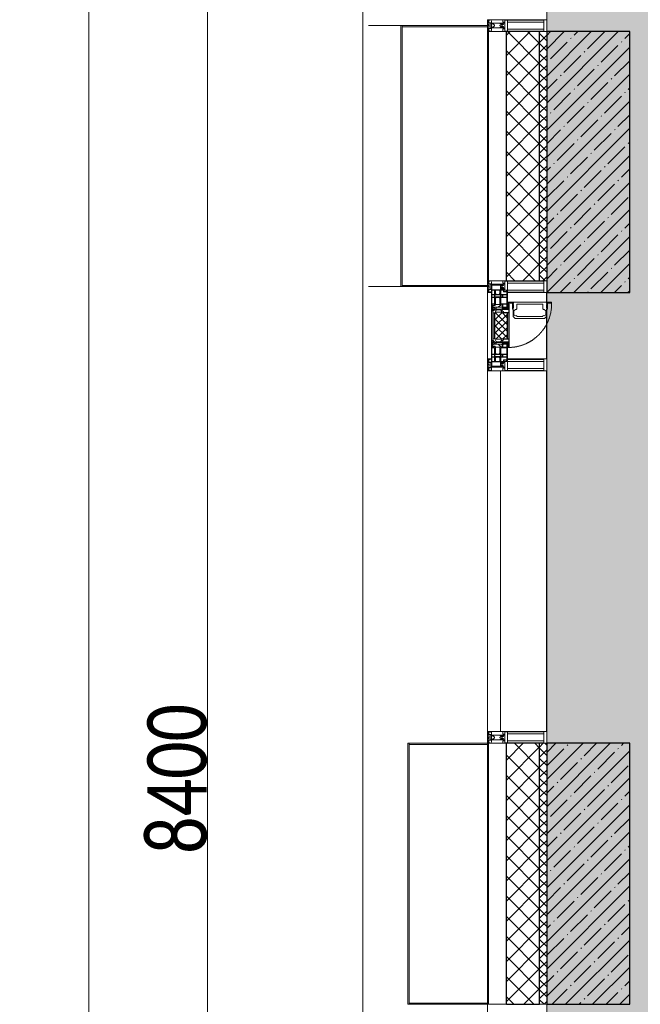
# Model space of a CAD drawing. Header units: millimetres. Extents: x -547442 to 178656, y -69521 to 11064.
# Tile 146 of 256: x -194974 to -192358, y -15677 to -11527. Entities that reach past the tile are written whole.
import ezdxf

# ---------------------------------------------------------------- set-up
doc = ezdxf.new("R2010")
doc.units = ezdxf.units.MM
doc.linetypes.add('-D1-02х01', pattern=[3, 2, -1])
doc.layers.get('Defpoints').update_dxf_attribs({"color": 31})
for name, color, linetype, lineweight in [('_0', 7, 'Continuous', 13), ('A-ANNO-DIMS', 8, 'Continuous', 5), ('A-COLS', 7, 'Continuous', 5), ('A-DETL-GENF', 7, 'Continuous', 5), ('A-GLAZ', 7, 'Continuous', 5), ('A-GLAZ-CURT', 8, 'Continuous', 5), ('A-GLAZ-CWMG', 8, 'Continuous', 5), ('A-WALL', 7, 'Continuous', 5), ('A-WALL-FNSH', 8, 'Continuous', 5), ('I-WALL', 7, 'Continuous', 5), ('S-COLS', 7, 'Continuous', 5), ('Ограждение', 7, 'Continuous', 5), ('Поручни', 7, 'Continuous', 5)]:
    doc.layers.add(name, color=color, linetype=linetype, lineweight=lineweight)
doc.styles.add('Calibri Light', font='calibril.ttf', dxfattribs={"width": 0.8, "height": 250})
doc.dimstyles.new('2_5', dxfattribs={"dimscale": 304.8, "dimtxt": 294.337106, "dimasz": 0.492126, "dimexe": 0.492126, "dimexo": 0.492126, "dimgap": 0, "dimtad": 1, "dimdec": 0, "dimrnd": 5, "dimdsep": 46, "dimtxsty": 'Calibri Light', "dimblk1": 'OBLIQUE', "dimblk2": 'OBLIQUE', "dimsah": 1, "dimcen": 0.09, "dimdle": 0.492126, "dimazin": 0, "dimtfac": 1, "dimtdec": 4, "dimtix": 1, "dimtmove": 0, "dimatfit": 3, "dimfxl": 1, "dimtvp": 1, "dimtolj": 1, "dimtzin": 0, "dimlwd": 5, "dimlwe": 5, "dimarcsym": 2})
pattern_1 = [(45, (0, 0), (-21.213203, 21.213203), []), (135, (0, 0), (-21.213203, -21.213203), [])]
pattern_2 = [(45, (0, 0), (-42.42641, 42.42641), []), (135, (0, 0), (-42.42641, -42.42641), [])]
pattern_3 = [(45, (-192252.935, -39776.5), (-57.02463, 57.02463), []), (45, (-192195.91, -39776.5), (-57.02463, 57.02463), [100.806, -20.161, 3.353, -16.808])]

# ---------------------------------------------------------------- blocks, each defined once
blk = doc.blocks.new('System Panel - A_PAN_Glass-5027492-50_AS_M_L04')
at = {"layer": 'A-GLAZ-CURT'}
for p, q in [((760, 0), (-760, 0)), ((-760, 0), (-760, -55)), ((760, -55), (760, 0)), ((-760, -55), (760, -55))]:
    blk.add_line(p, q, dxfattribs=at)
blk = doc.blocks.new('Rectangular Mullion - R_StandardFrame_50Wx250H-3403389-50_AS_M_L04')
at = {"layer": 'A-GLAZ-CWMG'}
blk.add_line((-500, 26770), (-500, 25250), dxfattribs=at)
blk = doc.blocks.new('Rectangular Mullion - 50Wx250H-V3-50_AS_M_L04')
at = {"layer": 'A-DETL-GENF'}
for p, q in [((-25, 84), (-25, 250)), ((-25, 250), (0, 250)), ((25, 250), (0, 250)), ((25, 65.2), (25, 250)), ((-23, 237.3), (0, 237.3)), ((-23, 237.3), (-23, 84)), ((-14.9, 84), (-14.9, 237.3)), ((23, 237.3), (0, 237.3)), ((14.9, 84), (14.9, 237.3)), ((23, 237.3), (23, 73.6)), ((0, 84), (-15, 84)), ((0, 84), (23, 84)), ((-0.5, 73.6), (-15, 73.6)), ((-10, 71.3), (-12, 71.3)), ((-10, 57.4), (-10, 71.3)), ((-7, 65.2), (-5.9, 67.3)), ((-7, 65.2), (-7, 57)), ((-4.1, 67.3), (-5.9, 67.3)), ((-4.1, 67.3), (-2.9, 65.1)), ((-2.9, 65.1), (-2.9, 57)), ((0.5, 73.6), (23, 73.6)), ((4.1, 67.3), (2.9, 65.1)), ((2.9, 65.1), (2.9, 57)), ((4.1, 67.3), (5.9, 67.3)), ((7, 65.2), (5.9, 67.3)), ((7, 65.2), (7, 54.7)), ((8.7, 53), (7, 54.7)), ((8.7, 53), (10, 53)), ((10, 71.3), (14, 71.3)), ((10, 53), (10, 71.3)), ((10, 53), (10, 17)), ((14, 71.3), (14, 65.2)), ((14, 65.2), (25, 65.2)), ((-23.8, 14.6), (-25, 14.2)), ((-25, 0), (-25, 14.2)), ((-23.8, 17), (-23.8, 14.6)), ((-22.5, 10.6), (-23.8, 14.6)), ((-22.5, 10.6), (-23.7, 9.9)), ((-23.7, 1.3), (-23.7, 9.9)), ((-23.7, 1.3), (-11.8, 1.3)), ((-23.2, 10.2), (-22.5, 8)), ((-22.5, 8), (-22.5, 4.5)), ((-21.3, 4.5), (-22.5, 4.5)), ((-22.3, 17), (-22.3, 16)), ((-22.3, 16), (-21.3, 16)), ((-19.9, 17), (-21.3, 16)), ((-21.3, 4.5), (-21.3, 6.5)), ((-21.3, 6.5), (-14.2, 6.5)), ((-7.4, 16.6), (-18.4, 16.6)), ((-14.2, 6.5), (-14.2, 4.5)), ((-13.2, 4.5), (-14.2, 4.5)), ((-13.2, 4.5), (-12.2, 7.2)), ((-12.7, 7.6), (-11.3, 11.4)), ((-12.7, 7.6), (-11.8, 6.9)), ((-12.2, 9), (-12.2, 14.8)), ((-12.2, 14.8), (0, 14.8)), ((-11.8, 1.3), (-11.8, 6.9)), ((-10.5, 11.2), (-11.3, 11.4)), ((-10.5, 1.5), (-10.5, 11.2)), ((-4.8, 1.5), (-10.5, 1.5)), ((0, 8), (-4.8, 8)), ((-4.8, 1.5), (-4.8, 8)), ((-2.6, 16.8), (0, 16.8)), ((2.6, 16.8), (0, 16.8)), ((0, 14.8), (0, 16.8)), ((0, 14.8), (0, 16.8)), ((12.2, 14.8), (0, 14.8)), ((0, 0), (0, 8)), ((0, 8), (4.8, 8)), ((0, 0), (0, 8)), ((4.8, 1.5), (4.8, 8)), ((4.8, 1.5), (10.5, 1.5)), ((8.5, 23), (6, 25.5)), ((6, 18), (7.4, 18)), ((7.4, 18), (7.4, 16.6)), ((7.4, 16.6), (18.4, 16.6)), ((7.5, 18.5), (8.5, 18.5)), ((7.5, 17), (7.5, 18.5)), ((10, 17), (7.5, 17)), ((8.5, 18.5), (8.5, 23)), ((10.5, 11.2), (11.3, 11.4)), ((10.5, 1.5), (10.5, 11.2)), ((12.7, 7.6), (11.3, 11.4)), ((12.7, 7.6), (11.8, 6.9)), ((11.8, 1.3), (11.8, 6.9)), ((23.7, 1.3), (11.8, 1.3)), ((12.2, 9), (12.2, 14.8)), ((13.2, 4.5), (12.2, 7.2)), ((13.2, 4.5), (14.2, 4.5)), ((21.3, 6.5), (14.2, 6.5)), ((14.2, 6.5), (14.2, 4.5)), ((18.4, 16.6), (19, 17.6)), ((19, 17.6), (21.3, 16)), ((22.3, 16), (21.3, 16)), ((21.3, 4.5), (21.3, 6.5)), ((21.3, 4.5), (22.5, 4.5)), ((22.3, 17), (22.3, 16)), ((22.3, 17), (23.8, 17)), ((22.5, 10.6), (23.8, 14.6)), ((22.5, 10.6), (23.7, 9.9)), ((23.2, 10.2), (22.5, 8)), ((22.5, 8), (22.5, 4.5)), ((23.7, 1.3), (23.7, 9.9)), ((23.8, 17), (23.8, 14.6)), ((23.8, 14.6), (25, 14.2)), ((25, 0), (25, 14.2)), ((-25, 0), (0, 0)), ((25, 0), (0, 0))]:
    blk.add_line(p, q, dxfattribs=at)
for centre, start, end in [((-0.5, 73.1), 360, 90), ((0.5, 73.1), 90, 180)]:
    blk.add_arc(centre, 0.5, start, end, dxfattribs=at)
blk = doc.blocks.new('Rectangular Mullion - R_StandardFrame_50Wx250H-3540113-50_AS_M_L04')
at = {"layer": 'A-GLAZ-CWMG', "lineweight": 9}
for p, q in [((-50, 84), (-50, 250)), ((-50, 250), (0, 250)), ((0, 250), (0, 0)), ((-50, 0), (-50, 17)), ((0, 0), (-50, 0))]:
    blk.add_line(p, q, dxfattribs=at)
blk = doc.blocks.new('Rectangular Mullion - R_StandardFrame_50Wx250H-3574686-50_AS_M_L04')
at = {"layer": 'A-GLAZ-CWMG'}
blk.add_line((-500, 28250), (-500, 29645), dxfattribs=at)
blk = doc.blocks.new('Rectangular Mullion - 50Wx250H-2623690-50_AS_M_L04')
at = {"layer": 'A-DETL-GENF'}
for p, q in [((-25, 65.2), (-25, 250)), ((-25, 250), (0, 250)), ((25, 250), (0, 250)), ((25, 65.2), (25, 250)), ((-23, 237.3), (0, 237.3)), ((-23, 237.3), (-23, 73.6)), ((-14.9, 84), (-14.9, 237.3)), ((23, 237.3), (0, 237.3)), ((14.9, 84), (14.9, 237.3)), ((23, 237.3), (23, 73.6)), ((0, 84), (-23, 84)), ((0, 84), (23, 84)), ((-14, 65.2), (-25, 65.2)), ((-0.5, 73.6), (-23, 73.6)), ((-14, 71.3), (-14, 65.2)), ((-10, 71.3), (-14, 71.3)), ((-10, 53), (-10, 71.3)), ((-8.7, 53), (-10, 53)), ((-10, 53), (-10, 17)), ((-8.7, 53), (-7, 54.7)), ((-7, 65.2), (-5.9, 67.3)), ((-7, 65.2), (-7, 54.7)), ((-4.1, 67.3), (-5.9, 67.3)), ((-4.1, 67.3), (-2.9, 65.1)), ((-2.9, 65.1), (-2.9, 54.6)), ((-1.3, 53), (-2.9, 54.6)), ((0, 53), (-1.3, 53)), ((0, 53), (1.3, 53)), ((0.5, 73.6), (23, 73.6)), ((1.3, 53), (2.9, 54.6)), ((4.1, 67.3), (2.9, 65.1)), ((2.9, 65.1), (2.9, 54.6)), ((4.1, 67.3), (5.9, 67.3)), ((7, 65.2), (5.9, 67.3)), ((7, 65.2), (7, 54.7)), ((8.7, 53), (7, 54.7)), ((8.7, 53), (10, 53)), ((10, 71.3), (14, 71.3)), ((10, 53), (10, 71.3)), ((10, 53), (10, 17)), ((14, 71.3), (14, 65.2)), ((14, 65.2), (25, 65.2)), ((-23.8, 14.6), (-25, 14.2)), ((-25, 0), (-25, 14.2)), ((-22.3, 17), (-23.8, 17)), ((-23.8, 17), (-23.8, 14.6)), ((-22.5, 10.6), (-23.8, 14.6)), ((-22.5, 10.6), (-23.7, 9.9)), ((-23.7, 1.3), (-23.7, 9.9)), ((-23.7, 1.3), (-11.8, 1.3)), ((-23.2, 10.2), (-22.5, 8)), ((-22.5, 8), (-22.5, 4.5)), ((-21.3, 4.5), (-22.5, 4.5)), ((-22.3, 17), (-22.3, 16)), ((-22.3, 16), (-21.3, 16)), ((-19, 17.6), (-21.3, 16)), ((-21.3, 4.5), (-21.3, 6.5)), ((-21.3, 6.5), (-14.2, 6.5)), ((-18.4, 16.6), (-19, 17.6)), ((-7.4, 16.6), (-18.4, 16.6)), ((-14.2, 6.5), (-14.2, 4.5)), ((-13.2, 4.5), (-14.2, 4.5)), ((-13.2, 4.5), (-12.2, 7.2)), ((-12.7, 7.6), (-11.3, 11.4)), ((-12.7, 7.6), (-11.8, 6.9)), ((-12.2, 9), (-12.2, 14.8)), ((-12.2, 14.8), (0, 14.8)), ((-11.8, 1.3), (-11.8, 6.9)), ((-10.5, 11.2), (-11.3, 11.4)), ((-10.5, 1.5), (-10.5, 11.2)), ((-4.8, 1.5), (-10.5, 1.5)), ((-10, 17), (-7.5, 17)), ((-8.5, 23), (-1.5, 30)), ((-8.5, 18.5), (-8.5, 23)), ((-7.5, 18.5), (-8.5, 18.5)), ((-7.5, 17), (-7.5, 18.5)), ((-7.4, 18), (-7.4, 16.6)), ((-2.6, 18), (-7.4, 18)), ((0, 8), (-4.8, 8)), ((-4.8, 1.5), (-4.8, 8)), ((-2.6, 18), (-2.6, 16.8)), ((-2.6, 16.8), (0, 16.8)), ((-1.5, 30), (0, 30)), ((1.5, 30), (0, 30)), ((2.6, 16.8), (0, 16.8)), ((0, 14.8), (0, 16.8)), ((0, 14.8), (0, 16.8)), ((12.2, 14.8), (0, 14.8)), ((0, 0), (0, 8)), ((0, 8), (4.8, 8)), ((0, 0), (0, 8)), ((8.5, 23), (1.5, 30)), ((2.6, 18), (2.6, 16.8)), ((2.6, 18), (7.4, 18)), ((4.8, 1.5), (4.8, 8)), ((4.8, 1.5), (10.5, 1.5)), ((7.4, 18), (7.4, 16.6)), ((7.4, 16.6), (18.4, 16.6)), ((7.5, 18.5), (8.5, 18.5)), ((7.5, 17), (7.5, 18.5)), ((10, 17), (7.5, 17)), ((8.5, 18.5), (8.5, 23)), ((10.5, 11.2), (11.3, 11.4)), ((10.5, 1.5), (10.5, 11.2)), ((12.7, 7.6), (11.3, 11.4)), ((12.7, 7.6), (11.8, 6.9)), ((11.8, 1.3), (11.8, 6.9)), ((23.7, 1.3), (11.8, 1.3)), ((12.2, 9), (12.2, 14.8)), ((13.2, 4.5), (12.2, 7.2)), ((13.2, 4.5), (14.2, 4.5)), ((21.3, 6.5), (14.2, 6.5)), ((14.2, 6.5), (14.2, 4.5)), ((18.4, 16.6), (19, 17.6)), ((19, 17.6), (21.3, 16)), ((22.3, 16), (21.3, 16)), ((21.3, 4.5), (21.3, 6.5)), ((21.3, 4.5), (22.5, 4.5)), ((22.3, 17), (22.3, 16)), ((22.3, 17), (23.8, 17)), ((22.5, 10.6), (23.8, 14.6)), ((22.5, 10.6), (23.7, 9.9)), ((23.2, 10.2), (22.5, 8)), ((22.5, 8), (22.5, 4.5)), ((23.7, 1.3), (23.7, 9.9)), ((23.8, 17), (23.8, 14.6)), ((23.8, 14.6), (25, 14.2)), ((25, 0), (25, 14.2)), ((-25, 0), (0, 0)), ((25, 0), (0, 0))]:
    blk.add_line(p, q, dxfattribs=at)
for centre, start, end in [((-0.5, 73.1), 360, 90), ((0.5, 73.1), 90, 180)]:
    blk.add_arc(centre, 0.5, start, end, dxfattribs=at)
blk = doc.blocks.new('Rectangular Mullion - R_StandardFrame_50Wx250H-3004897-50_AS_M_L04')
at = {"layer": 'A-GLAZ-CWMG', "lineweight": 9}
for p, q in [((-50, -250), (-50, 0)), ((-50, 0), (0, 0)), ((0, 0), (0, -250)), ((0, -250), (-50, -250))]:
    blk.add_line(p, q, dxfattribs=at)
blk = doc.blocks.new('A_PAN_Створка - 383мм-V56-50_AS_M_L04')
at = {"layer": 'A-GLAZ-CURT'}
h = blk.add_hatch(dxfattribs=at)
h.set_pattern_fill('FP_39', color=256, style=0, pattern_type=2)
h.set_pattern_definition([(315, (-26960, -750), (14.142136, 14.142136), []), (45, (-26960, -750), (-14.142136, 14.142136), [])])
h.paths.add_polyline_path([(-57.2, -36.4), (-57.2, -60.8), (-54.6, -63.4), (-53.6, -82.7), (54.6, -81.8), (55.5, -62.5), (57.2, -60.8), (57.2, -36.4), (54.9, -34.1), (53.6, -31.8), (-54.5, -31.8), (-54.9, -34.1)])
at = {"layer": 'A-DETL-GENF'}
for p, q in [((-70, -32.1), (-61.4, -23.5)), ((-70, -62.5), (-70, -32.1)), ((-67.8, -38.3), (-65.7, -37.4)), ((-67.8, -55.7), (-67.8, -38.3)), ((-65.7, -37.4), (-60.8, -34.7)), ((61.4, -23.5), (-61.4, -23.5)), ((-60.8, -34.7), (-57.3, -35.9)), ((-55.2, -33.8), (-57.3, -35.9)), ((-54.9, -34.1), (-57.2, -36.4)), ((-57.2, -36.4), (-57.2, -60.8)), ((-55.2, -33.8), (-54.8, -31.5)), ((-54.9, -25.8), (-53.9, -24.8)), ((-54.9, -29.5), (-54.9, -25.8)), ((-53.9, -30.5), (-54.9, -29.5)), ((-54.5, -31.8), (-54.9, -34.1)), ((0, -31.5), (-54.8, -31.5)), ((54.5, -31.8), (-54.5, -31.8)), ((-53.9, -24.8), (53.9, -24.8)), ((53.9, -30.5), (-53.9, -30.5)), ((0, -31.5), (54.8, -31.5)), ((54.9, -25.8), (53.9, -24.8)), ((53.9, -30.5), (54.9, -29.5)), ((54.9, -34.1), (54.5, -31.8)), ((55.2, -33.8), (54.8, -31.5)), ((54.9, -29.5), (54.9, -25.8)), ((57.2, -36.4), (54.9, -34.1)), ((55.2, -33.8), (57.3, -35.9)), ((57.2, -60.8), (57.2, -36.4)), ((60.8, -34.7), (57.3, -35.9)), ((65.7, -37.4), (60.8, -34.7)), ((70, -32.1), (61.4, -23.5)), ((67.8, -38.3), (65.7, -37.4)), ((67.8, -55.7), (67.8, -38.3)), ((70, -62.5), (70, -32.1)), ((-73.9, -62.5), (-70, -62.5)), ((-73.9, -87.5), (-73.9, -62.5)), ((-69.4, -66.5), (-73.9, -66.5)), ((-73.9, -81.5), (-69.4, -81.5)), ((-69.4, -81.5), (-69.4, -66.5)), ((-61.7, -62.5), (-67.9, -62.5)), ((-67.9, -62.5), (-67.9, -89.3)), ((-66, -56.5), (-67.8, -55.7)), ((-66, -56.5), (-62, -59.1)), ((-62, -59.1), (-60.7, -61)), ((-61.7, -64.9), (-61.7, -62.5)), ((-60.1, -67.7), (-61.7, -64.9)), ((-60.7, -61), (-57.4, -61)), ((-56.4, -67.7), (-60.1, -67.7)), ((-57.4, -61), (-54.9, -63.5)), ((-57.2, -60.8), (-54.6, -63.4)), ((-56.4, -89.4), (-56.4, -67.7)), ((-54.9, -63.5), (-54.9, -81.9)), ((-54.9, -81.9), (-53.8, -83)), ((-54.6, -63.4), (-54.6, -81.8)), ((-54.6, -81.8), (-53.6, -82.7)), ((-53.6, -82.7), (53.6, -82.7)), ((53.6, -82.7), (54.6, -81.8)), ((54.9, -81.9), (53.8, -83)), ((54.6, -63.4), (57.2, -60.8)), ((54.6, -81.8), (54.6, -63.4)), ((57.4, -61), (54.9, -63.5)), ((54.9, -63.5), (54.9, -81.9)), ((56.4, -67.7), (60.1, -67.7)), ((56.4, -89.4), (56.4, -67.7)), ((60.7, -61), (57.4, -61)), ((60.1, -67.7), (61.7, -64.9)), ((62, -59.1), (60.7, -61)), ((61.7, -62.5), (67.9, -62.5)), ((61.7, -64.9), (61.7, -62.5)), ((66, -56.5), (62, -59.1)), ((66, -56.5), (67.8, -55.7)), ((67.9, -62.5), (67.9, -89.3)), ((69.4, -66.5), (73.9, -66.5)), ((69.4, -81.5), (69.4, -66.5)), ((73.9, -81.5), (69.4, -81.5)), ((73.9, -62.5), (70, -62.5)), ((73.9, -87.5), (73.9, -62.5)), ((-91.5, -87.5), (-73.9, -87.5)), ((-91.5, -92), (-91.5, -87.5)), ((-91.5, -92), (91.5, -92)), ((-83.4, -90.3), (-83.4, -87.5)), ((-83.4, -90.3), (-69.4, -90.3)), ((-69.4, -85.5), (-73.9, -85.5)), ((-69.4, -90.3), (-69.4, -85.5)), ((-67.9, -89.3), (-66.9, -90.3)), ((-66.9, -90.3), (-57.4, -90.3)), ((-57.4, -90.3), (-56.4, -89.4)), ((-54.9, -85.6), (-53.9, -84.6)), ((-54.9, -89.3), (-54.9, -85.6)), ((-53.9, -90.3), (-54.9, -89.3)), ((-53.9, -84.6), (53.9, -84.6)), ((53.9, -90.3), (-53.9, -90.3)), ((53.8, -83), (-53.8, -83)), ((54.9, -85.6), (53.9, -84.6)), ((53.9, -90.3), (54.9, -89.3)), ((54.9, -89.3), (54.9, -85.6)), ((57.4, -90.3), (56.4, -89.4)), ((66.9, -90.3), (57.4, -90.3)), ((67.9, -89.3), (66.9, -90.3)), ((69.4, -85.5), (73.9, -85.5)), ((69.4, -90.3), (69.4, -85.5)), ((83.4, -90.3), (69.4, -90.3)), ((91.5, -87.5), (73.9, -87.5)), ((83.4, -90.3), (83.4, -87.5)), ((91.5, -92), (91.5, -87.5))]:
    blk.add_line(p, q, dxfattribs=at)
at = {"layer": 'A-DETL-GENF', "color": 9, "true_color": 0xc8c8c8}
for p, q in [((39.7, -109), (31.1, -117.6)), ((31.1, -117.6), (31.1, -240.4)), ((41.4, -123.8), (39.1, -124.2)), ((39.1, -179), (39.1, -124.2)), ((70.1, -109), (39.7, -109)), ((41.4, -123.8), (43.5, -121.7)), ((45, -113.3), (42.3, -118.2)), ((42.3, -118.2), (43.5, -121.7)), ((45.9, -111.2), (45, -113.3)), ((63.3, -111.2), (45.9, -111.2)), ((64.1, -113), (63.3, -111.2)), ((64.1, -113), (66.7, -117)), ((66.7, -117), (68.6, -118.3)), ((68.6, -118.3), (68.6, -121.6)), ((68.6, -121.6), (71.1, -124.1)), ((70.1, -105.1), (70.1, -109)), ((95.1, -105.1), (70.1, -105.1)), ((71.1, -124.1), (89.5, -124.1)), ((74.1, -109.6), (74.1, -105.1)), ((89.1, -109.6), (74.1, -109.6)), ((89.1, -105.1), (89.1, -109.6)), ((89.5, -124.1), (90.6, -125.2)), ((93.1, -109.6), (93.1, -105.1)), ((97.9, -109.6), (93.1, -109.6)), ((95.1, -87.5), (95.1, -105.1)), ((99.6, -87.5), (95.1, -87.5)), ((97.9, -95.6), (95.1, -95.6)), ((97.9, -95.6), (97.9, -109.6)), ((99.6, -270.5), (99.6, -87.5)), ((90.6, -125.2), (90.6, -232.8)), ((39.1, -179), (39.1, -233.8)), ((39.7, -249), (31.1, -240.4)), ((41.4, -234.2), (39.1, -233.8)), ((70.1, -249), (39.7, -249)), ((41.4, -234.2), (43.5, -236.3)), ((42.3, -239.8), (43.5, -236.3)), ((45, -244.7), (42.3, -239.8)), ((45.9, -246.8), (45, -244.7)), ((63.3, -246.8), (45.9, -246.8)), ((64.1, -245), (63.3, -246.8)), ((64.1, -245), (66.7, -241)), ((66.7, -241), (68.6, -239.7)), ((68.6, -236.4), (71.1, -233.9)), ((68.6, -239.7), (68.6, -236.4)), ((70.1, -252.9), (70.1, -249)), ((71.1, -233.9), (89.5, -233.9)), ((74.1, -248.4), (74.1, -252.9)), ((89.1, -248.4), (74.1, -248.4)), ((89.1, -252.9), (89.1, -248.4)), ((89.5, -233.9), (90.6, -232.8)), ((93.1, -248.4), (93.1, -252.9)), ((97.9, -248.4), (93.1, -248.4)), ((97.9, -262.4), (97.9, -248.4)), ((95.1, -252.9), (70.1, -252.9)), ((95.1, -270.5), (95.1, -252.9)), ((97.9, -262.4), (95.1, -262.4)), ((99.6, -270.5), (95.1, -270.5))]:
    blk.add_line(p, q, dxfattribs=at)
at = {"layer": 'A-GLAZ'}
for p, q in [((-67.9, -17), (-171, -17)), ((-171, -17), (-171, -57)), ((-171, -18.5), (-153.5, -18.5)), ((-153.5, -18.5), (-152, -20)), ((-152, -20), (-152, -73.5)), ((-150.5, -17), (-150.5, -29.4)), ((-132.4, -18.6), (-150.5, -18.6)), ((-150.5, -29.4), (-132.4, -29.4)), ((-150.5, -33.6), (-150.5, -68)), ((-136.3, -33.6), (-150.5, -33.6)), ((-137.2, -31), (-135.8, -35)), ((-132.5, -31), (-137.2, -31)), ((-132.1, -36.8), (-135.8, -35)), ((-132.5, -31.9), (-133.4, -33.7)), ((-133.4, -33.7), (-130.1, -35.3)), ((-132.5, -31.9), (-132.5, -31)), ((-132.4, -29.4), (-132.4, -18.6)), ((-132.1, -49), (-132.1, -36.8)), ((-131, -18.2), (-131, -29.5)), ((-120.8, -18.2), (-131, -18.2)), ((-131, -29.5), (-120.8, -29.5)), ((-131, -30.9), (-131, -33)), ((-120.8, -30.9), (-131, -30.9)), ((-129.4, -34.6), (-131, -33)), ((-130.1, -35.3), (-129.4, -34.6)), ((-130.1, -35.3), (-130.1, -50.4)), ((-122.4, -34.6), (-120.8, -33)), ((-121.7, -35.3), (-122.4, -34.6)), ((-118.4, -33.7), (-121.7, -35.3)), ((-121.7, -35.3), (-121.7, -50.4)), ((-120.8, -18.2), (-120.8, -29.5)), ((-120.8, -30.9), (-120.8, -33)), ((-119.7, -36.8), (-115.9, -35)), ((-119.7, -49), (-119.7, -36.8)), ((-119.3, -18.6), (-92.5, -18.6)), ((-119.3, -29.4), (-119.3, -18.6)), ((-92.5, -29.4), (-119.3, -29.4)), ((-119.3, -31), (-114.6, -31)), ((-119.3, -31.9), (-119.3, -31)), ((-119.3, -31.9), (-118.4, -33.7)), ((-114.6, -31), (-115.9, -35)), ((-94.1, -33.5), (-115.4, -33.5)), ((-89.9, -35.1), (-94.1, -33.5)), ((-92.5, -18.6), (-92.5, -29.4)), ((-90.8, -18.5), (-90.8, -29.4)), ((-87.3, -18.5), (-90.8, -18.5)), ((-90.8, -29.4), (-85.9, -29.4)), ((-89.9, -32.5), (-89.9, -35.1)), ((-85.9, -32.5), (-89.9, -32.5)), ((-89.9, -35.1), (-89.9, -50.9)), ((-87.3, -20.4), (-87.3, -18.5)), ((-87.3, -20.4), (-87.3, -21.9)), ((-84.8, -20.4), (-87.3, -20.4)), ((-87.3, -21.9), (-85.9, -21.9)), ((-85.9, -18.2), (-85.9, -20.4)), ((-75.9, -18.2), (-85.9, -18.2)), ((-85.9, -21.9), (-85.9, -29.4)), ((-85.9, -29.4), (-85.9, -32.5)), ((-83.4, -20.4), (-84.8, -20.4)), ((-70, -33.8), (-83.4, -20.4)), ((-78, -84), (-78, -23.5)), ((-78, -23.5), (-67.9, -23.5)), ((-78, -36.8), (-70, -36.8)), ((-78, -45.6), (-78, -36.8)), ((-75.9, -21.5), (-75.9, -18.2)), ((-75.9, -21.5), (-75.9, -23.5)), ((-74.9, -21.5), (-75.9, -21.5)), ((-75.9, -23.5), (-73, -23.5)), ((-74.9, -17.9), (-74.9, -21.5)), ((-68.9, -17.9), (-74.9, -17.9)), ((-67.2, -29.3), (-73, -23.5)), ((-61.4, -23.5), (-70, -32.1)), ((-70, -32.1), (-70, -62.5)), ((-70, -36.8), (-70, -33.8)), ((-68.9, -21.5), (-68.9, -17.9)), ((-67.9, -21.5), (-68.9, -21.5)), ((67.9, -17), (-67.9, -17)), ((-61.4, -23.5), (-67.9, -17)), ((-67.9, -17), (-67.9, -23.5)), ((-67.9, -17), (67.9, -17)), ((-67.9, -21.5), (-67.9, -23.5)), ((-67.9, -23.5), (-64.6, -26.8)), ((-67.9, -23.5), (-64.6, -26.8)), ((-64.6, -26.8), (-67.2, -29.3)), ((-64.6, -26.8), (-61.4, -23.5)), ((61.4, -23.5), (-61.4, -23.5)), ((67.9, -17), (61.4, -23.5)), ((70, -32.1), (61.4, -23.5)), ((61.4, -23.5), (64.6, -26.8)), ((67.9, -23.5), (64.6, -26.8)), ((64.6, -26.8), (67.9, -23.5)), ((64.6, -26.8), (67.2, -29.3)), ((67.2, -29.3), (73, -23.5)), ((67.9, -23.5), (67.9, -17)), ((171, -17), (67.9, -17)), ((67.9, -21.5), (67.9, -23.5)), ((67.9, -21.5), (68.9, -21.5)), ((67.9, -23.5), (78, -23.5)), ((68.9, -17.9), (74.9, -17.9)), ((68.9, -21.5), (68.9, -17.9)), ((70, -33.8), (83.4, -20.4)), ((70, -62.5), (70, -32.1)), ((70, -36.8), (70, -33.8)), ((78, -36.8), (70, -36.8)), ((75.9, -23.5), (73, -23.5)), ((74.9, -17.9), (74.9, -21.5)), ((74.9, -21.5), (75.9, -21.5)), ((75.9, -18.2), (85.9, -18.2)), ((75.9, -21.5), (75.9, -18.2)), ((75.9, -21.5), (75.9, -23.5)), ((78, -23.5), (78, -84)), ((78, -45.6), (78, -36.8)), ((83.4, -20.4), (84.8, -20.4)), ((84.8, -20.4), (87.3, -20.4)), ((85.9, -18.2), (85.9, -20.4)), ((85.9, -21.9), (85.9, -29.4)), ((87.3, -21.9), (85.9, -21.9)), ((85.9, -29.4), (85.9, -32.5)), ((90.8, -29.4), (85.9, -29.4)), ((85.9, -32.5), (89.9, -32.5)), ((87.3, -18.5), (90.8, -18.5)), ((87.3, -20.4), (87.3, -18.5)), ((87.3, -20.4), (87.3, -21.9)), ((89.9, -32.5), (89.9, -35.1)), ((89.9, -35.1), (94.1, -33.5)), ((89.9, -35.1), (89.9, -50.9)), ((90.8, -18.5), (90.8, -29.4)), ((92.5, -18.6), (92.5, -29.4)), ((119.3, -18.6), (92.5, -18.6)), ((92.5, -29.4), (119.3, -29.4)), ((94.1, -33.5), (115.4, -33.5)), ((114.6, -31), (115.9, -35)), ((119.3, -31), (114.6, -31)), ((119.7, -36.8), (115.9, -35)), ((119.3, -31.9), (118.4, -33.7)), ((118.4, -33.7), (121.7, -35.3)), ((119.3, -29.4), (119.3, -18.6)), ((119.3, -31.9), (119.3, -31)), ((119.7, -49), (119.7, -36.8)), ((120.8, -18.2), (120.8, -29.5)), ((120.8, -18.2), (131, -18.2)), ((131, -29.5), (120.8, -29.5)), ((120.8, -30.9), (120.8, -33)), ((120.8, -30.9), (131, -30.9)), ((122.4, -34.6), (120.8, -33)), ((121.7, -35.3), (122.4, -34.6)), ((121.7, -35.3), (121.7, -50.4)), ((129.4, -34.6), (131, -33)), ((130.1, -35.3), (129.4, -34.6)), ((133.4, -33.7), (130.1, -35.3)), ((130.1, -35.3), (130.1, -50.4)), ((131, -18.2), (131, -29.5)), ((131, -30.9), (131, -33)), ((132.1, -36.8), (135.8, -35)), ((132.1, -49), (132.1, -36.8)), ((132.4, -18.6), (150.5, -18.6)), ((132.4, -29.4), (132.4, -18.6)), ((150.5, -29.4), (132.4, -29.4)), ((132.5, -31), (137.2, -31)), ((132.5, -31.9), (132.5, -31)), ((132.5, -31.9), (133.4, -33.7)), ((137.2, -31), (135.8, -35)), ((136.3, -33.6), (150.5, -33.6)), ((150.5, -17), (150.5, -29.4)), ((150.5, -33.6), (150.5, -68)), ((153.5, -18.5), (152, -20)), ((152, -20), (152, -73.5)), ((171, -18.5), (153.5, -18.5)), ((171, -57), (171, -17)), ((-171, -55.5), (-152, -55.5)), ((-171, -57), (-156, -57)), ((-153, -60), (-153, -73.5)), ((-153, -73.5), (-150, -73.5)), ((-136.4, -52.4), (-150.5, -52.4)), ((-150.5, -56.6), (-132.4, -56.6)), ((-150.5, -68), (-143.5, -68)), ((-150.5, -69.5), (-150.5, -73.5)), ((-145, -69.5), (-150.5, -69.5)), ((-150, -73.5), (-150, -84)), ((-148.5, -81), (-148.5, -82.5)), ((-143.5, -81), (-148.5, -81)), ((-148.5, -82.5), (-132.4, -82.5)), ((-145, -69.5), (-145, -79.5)), ((-143.5, -68), (-143.5, -81)), ((-137.2, -54.8), (-135.8, -50.8)), ((-132.5, -54.8), (-137.2, -54.8)), ((-132.1, -49), (-135.8, -50.8)), ((-133.4, -52), (-130.1, -50.4)), ((-132.5, -53.8), (-133.4, -52)), ((-132.5, -53.8), (-132.5, -54.8)), ((-132.4, -56.6), (-132.4, -82.5)), ((-129.4, -51.1), (-131, -52.7)), ((-131, -55.1), (-131, -52.7)), ((-120.8, -55.1), (-131, -55.1)), ((-131, -56.5), (-131, -62.6)), ((-131, -56.5), (-120.8, -56.5)), ((-120.8, -62.6), (-131, -62.6)), ((-131, -64.6), (-120.8, -64.6)), ((-131, -82.5), (-131, -64.6)), ((-131, -82.5), (-120.8, -82.5)), ((-130.1, -50.4), (-129.4, -51.1)), ((-121.7, -50.4), (-122.4, -51.1)), ((-122.4, -51.1), (-120.8, -52.7)), ((-118.4, -52), (-121.7, -50.4)), ((-120.8, -55.1), (-120.8, -52.7)), ((-120.8, -56.5), (-120.8, -62.6)), ((-120.8, -82.5), (-120.8, -64.6)), ((-119.7, -49), (-115.9, -50.8)), ((-119.3, -53.8), (-118.4, -52)), ((-119.3, -53.8), (-119.3, -54.8)), ((-119.3, -54.8), (-114.6, -54.8)), ((-119.3, -56.6), (-119.3, -82.5)), ((-92.5, -56.6), (-119.3, -56.6)), ((-119.3, -82.5), (-92.5, -82.5)), ((-114.6, -54.8), (-115.9, -50.8)), ((-94.1, -52.5), (-115.3, -52.5)), ((-89.9, -50.9), (-94.1, -52.5)), ((-92.5, -56.6), (-92.5, -82.5)), ((-90.8, -56.6), (-85.9, -56.6)), ((-90.8, -62.7), (-90.8, -56.6)), ((-80.4, -62.7), (-90.8, -62.7)), ((-90.8, -64.6), (-90.8, -82.5)), ((-80.1, -64.6), (-90.8, -64.6)), ((-90.8, -82.5), (-79.5, -82.5)), ((-89.9, -52.2), (-89.9, -50.9)), ((-89.9, -52.2), (-88.6, -53.5)), ((-85.9, -53.5), (-88.6, -53.5)), ((-85.9, -53.5), (-78, -45.6)), ((-85.9, -56.6), (-85.9, -53.5)), ((-80.4, -61.1), (-80.4, -62.7)), ((-78, -61.1), (-80.4, -61.1)), ((-80.1, -66.1), (-80.1, -64.6)), ((-78, -66.1), (-80.1, -66.1)), ((-79.5, -80.6), (-78, -80.6)), ((-79.5, -82.5), (-79.5, -80.6)), ((-78, -66.1), (-78, -61.1)), ((-70, -62.5), (-73.9, -62.5)), ((-73.9, -62.5), (-73.9, -87.5)), ((73.9, -62.5), (70, -62.5)), ((73.9, -87.5), (73.9, -62.5)), ((85.9, -53.5), (78, -45.6)), ((78, -61.1), (80.4, -61.1)), ((78, -66.1), (78, -61.1)), ((78, -66.1), (80.1, -66.1)), ((79.5, -80.6), (78, -80.6)), ((79.5, -82.5), (79.5, -80.6)), ((90.8, -82.5), (79.5, -82.5)), ((80.1, -64.6), (90.8, -64.6)), ((80.1, -66.1), (80.1, -64.6)), ((80.4, -61.1), (80.4, -62.7)), ((80.4, -62.7), (90.8, -62.7)), ((85.9, -53.5), (88.6, -53.5)), ((85.9, -56.6), (85.9, -53.5)), ((90.8, -56.6), (85.9, -56.6)), ((89.9, -52.2), (88.6, -53.5)), ((89.9, -50.9), (94.1, -52.5)), ((89.9, -52.2), (89.9, -50.9)), ((90.8, -62.7), (90.8, -56.6)), ((90.8, -64.6), (90.8, -82.5)), ((92.5, -56.6), (119.3, -56.6)), ((92.5, -56.6), (92.5, -82.5)), ((119.3, -82.5), (92.5, -82.5)), ((94.1, -52.5), (115.3, -52.5)), ((114.6, -54.8), (115.9, -50.8)), ((119.3, -54.8), (114.6, -54.8)), ((119.7, -49), (115.9, -50.8)), ((118.4, -52), (121.7, -50.4)), ((119.3, -53.8), (118.4, -52)), ((119.3, -53.8), (119.3, -54.8)), ((119.3, -56.6), (119.3, -82.5)), ((122.4, -51.1), (120.8, -52.7)), ((120.8, -55.1), (120.8, -52.7)), ((120.8, -55.1), (131, -55.1)), ((120.8, -56.5), (120.8, -62.6)), ((131, -56.5), (120.8, -56.5)), ((120.8, -62.6), (131, -62.6)), ((120.8, -82.5), (120.8, -64.6)), ((131, -64.6), (120.8, -64.6)), ((131, -82.5), (120.8, -82.5)), ((121.7, -50.4), (122.4, -51.1)), ((130.1, -50.4), (129.4, -51.1)), ((129.4, -51.1), (131, -52.7)), ((133.4, -52), (130.1, -50.4)), ((131, -55.1), (131, -52.7)), ((131, -56.5), (131, -62.6)), ((131, -82.5), (131, -64.6)), ((132.1, -49), (135.8, -50.8)), ((150.5, -56.6), (132.4, -56.6)), ((132.4, -56.6), (132.4, -82.5)), ((148.5, -82.5), (132.4, -82.5)), ((132.5, -53.8), (133.4, -52)), ((132.5, -53.8), (132.5, -54.8)), ((132.5, -54.8), (137.2, -54.8)), ((137.2, -54.8), (135.8, -50.8)), ((136.4, -52.4), (150.5, -52.4)), ((143.5, -68), (143.5, -81)), ((150.5, -68), (143.5, -68)), ((143.5, -81), (148.5, -81)), ((145, -69.5), (150.5, -69.5)), ((145, -69.5), (145, -79.5)), ((148.5, -81), (148.5, -82.5)), ((150, -84), (150, -73.5)), ((150, -73.5), (153, -73.5)), ((150.5, -69.5), (150.5, -73.5)), ((171, -55.5), (152, -55.5)), ((153, -73.5), (153, -60)), ((156, -57), (171, -57)), ((-150, -84), (-78, -84)), ((-73.9, -87.5), (-91.5, -87.5)), ((-91.5, -87.5), (-91.5, -92)), ((-91.5, -92), (91.5, -92)), ((-78, -84), (-85, -84)), ((-85, -84), (-85, -87.5)), ((-85, -87.5), (-78, -87.5)), ((-78, -87.5), (-78, -84)), ((-78, -84), (-73.9, -84)), ((73.9, -84), (78, -84)), ((91.5, -87.5), (73.9, -87.5)), ((78, -87.5), (78, -84)), ((78, -84), (85, -84)), ((78, -84), (150, -84)), ((85, -87.5), (78, -87.5)), ((85, -84), (85, -87.5)), ((91.5, -92), (91.5, -87.5))]:
    blk.add_line(p, q, dxfattribs=at)
for centre, start, end in [((-156, -60), 0, 90), ((156, -60), 90, 180)]:
    blk.add_arc(centre, 3, start, end, dxfattribs=at)
at = {"layer": 'A-GLAZ', "linetype": '-D1-02х01'}
blk.add_arc((91.4, -87.5), 183, 181.4091, 271.1445, dxfattribs=at)
blk = doc.blocks.new('Rectangular Mullion - 50Wx250H-V11-50_AS_M_L04')
at = {"layer": 'A-DETL-GENF'}
for p, q in [((-25, 65.2), (-25, 250)), ((-25, 250), (0, 250)), ((25, 250), (0, 250)), ((25, 84), (25, 250)), ((-23, 237.3), (0, 237.3)), ((-23, 237.3), (-23, 73.6)), ((-14.9, 84), (-14.9, 237.3)), ((23, 237.3), (0, 237.3)), ((14.9, 84), (14.9, 237.3)), ((23, 237.3), (23, 84)), ((0, 84), (-23, 84)), ((0, 84), (15, 84)), ((-14, 65.2), (-25, 65.2)), ((-0.5, 73.6), (-23, 73.6)), ((-14, 71.3), (-14, 65.2)), ((-10, 71.3), (-14, 71.3)), ((-10, 53), (-10, 71.3)), ((-8.7, 53), (-10, 53)), ((-10, 53), (-10, 17)), ((-8.7, 53), (-7, 54.7)), ((-7, 65.2), (-5.9, 67.3)), ((-7, 65.2), (-7, 54.7)), ((-4.1, 67.3), (-5.9, 67.3)), ((-4.1, 67.3), (-2.9, 65.1)), ((-2.9, 65.1), (-2.9, 57)), ((0.5, 73.6), (15, 73.6)), ((4.1, 67.3), (2.9, 65.1)), ((2.9, 65.1), (2.9, 57)), ((4.1, 67.3), (5.9, 67.3)), ((7, 65.2), (5.9, 67.3)), ((7, 65.2), (7, 57)), ((10, 71.3), (12, 71.3)), ((10, 57.4), (10, 71.3)), ((-23.8, 14.6), (-25, 14.2)), ((-25, 0), (-25, 14.2)), ((-22.3, 17), (-23.8, 17)), ((-23.8, 17), (-23.8, 14.6)), ((-22.5, 10.6), (-23.8, 14.6)), ((-22.5, 10.6), (-23.7, 9.9)), ((-23.7, 1.3), (-23.7, 9.9)), ((-23.7, 1.3), (-11.8, 1.3)), ((-23.2, 10.2), (-22.5, 8)), ((-22.5, 8), (-22.5, 4.5)), ((-21.3, 4.5), (-22.5, 4.5)), ((-22.3, 17), (-22.3, 16)), ((-22.3, 16), (-21.3, 16)), ((-19, 17.6), (-21.3, 16)), ((-21.3, 4.5), (-21.3, 6.5)), ((-21.3, 6.5), (-14.2, 6.5)), ((-18.4, 16.6), (-19, 17.6)), ((-7.4, 16.6), (-18.4, 16.6)), ((-14.2, 6.5), (-14.2, 4.5)), ((-13.2, 4.5), (-14.2, 4.5)), ((-13.2, 4.5), (-12.2, 7.2)), ((-12.7, 7.6), (-11.3, 11.4)), ((-12.7, 7.6), (-11.8, 6.9)), ((-12.2, 9), (-12.2, 14.8)), ((-12.2, 14.8), (0, 14.8)), ((-11.8, 1.3), (-11.8, 6.9)), ((-10.5, 11.2), (-11.3, 11.4)), ((-10.5, 1.5), (-10.5, 11.2)), ((-4.8, 1.5), (-10.5, 1.5)), ((-10, 17), (-7.5, 17)), ((-8.5, 23), (-6, 25.5)), ((-8.5, 18.5), (-8.5, 23)), ((-7.5, 18.5), (-8.5, 18.5)), ((-7.5, 17), (-7.5, 18.5)), ((-7.4, 18), (-7.4, 16.6)), ((-6, 18), (-7.4, 18)), ((0, 8), (-4.8, 8)), ((-4.8, 1.5), (-4.8, 8)), ((-2.6, 16.8), (0, 16.8)), ((2.6, 16.8), (0, 16.8)), ((0, 14.8), (0, 16.8)), ((0, 14.8), (0, 16.8)), ((12.2, 14.8), (0, 14.8)), ((0, 0), (0, 8)), ((0, 8), (4.8, 8)), ((0, 0), (0, 8)), ((4.8, 1.5), (4.8, 8)), ((4.8, 1.5), (10.5, 1.5)), ((7.4, 16.6), (18.4, 16.6)), ((10.5, 11.2), (11.3, 11.4)), ((10.5, 1.5), (10.5, 11.2)), ((12.7, 7.6), (11.3, 11.4)), ((12.7, 7.6), (11.8, 6.9)), ((11.8, 1.3), (11.8, 6.9)), ((23.7, 1.3), (11.8, 1.3)), ((12.2, 9), (12.2, 14.8)), ((13.2, 4.5), (12.2, 7.2)), ((13.2, 4.5), (14.2, 4.5)), ((21.3, 6.5), (14.2, 6.5)), ((14.2, 6.5), (14.2, 4.5)), ((19.9, 17), (21.3, 16)), ((22.3, 16), (21.3, 16)), ((21.3, 4.5), (21.3, 6.5)), ((21.3, 4.5), (22.5, 4.5)), ((22.3, 17), (22.3, 16)), ((22.5, 10.6), (23.8, 14.6)), ((22.5, 10.6), (23.7, 9.9)), ((23.2, 10.2), (22.5, 8)), ((22.5, 8), (22.5, 4.5)), ((23.7, 1.3), (23.7, 9.9)), ((23.8, 17), (23.8, 14.6)), ((23.8, 14.6), (25, 14.2)), ((25, 0), (25, 14.2)), ((-25, 0), (0, 0)), ((25, 0), (0, 0))]:
    blk.add_line(p, q, dxfattribs=at)
for centre, start, end in [((-0.5, 73.1), 360, 90), ((0.5, 73.1), 90, 180)]:
    blk.add_arc(centre, 0.5, start, end, dxfattribs=at)
blk = doc.blocks.new('Rectangular Mullion - R_StandardFrame_50Wx250H-3538118-50_AS_M_L04')
at = {"layer": 'A-GLAZ-CWMG', "lineweight": 9}
for p, q in [((-25, 0), (-25, 250)), ((-25, 250), (25, 250)), ((25, 250), (25, 84)), ((25, 0), (-25, 0)), ((25, 17), (25, 0))]:
    blk.add_line(p, q, dxfattribs=at)
blk = doc.blocks.new('Rectangular Mullion - R_StandardFrame_50Wx250H-V31-50_AS_M_L04')
at = {"layer": 'A-GLAZ-CWMG'}
for p, q in [((13710.4, -500), (13670, -500)), ((13950, -500), (13739.9, -500)), ((13950, -750), (13670, -750))]:
    blk.add_line(p, q, dxfattribs=at)
blk = doc.blocks.new('Ограждение - Ограждение-4620478-50_AS_M_L04')
at = {"layer": 'Поручни'}
blk.add_line((-1225, 30175), (-1225, 18050), dxfattribs=at)
blk = doc.blocks.new('Rectangular Mullion - R_StandardFrame_50Wx250H-4074146-50_AS_M_L04')
at = {"layer": 'A-GLAZ-CWMG', "lineweight": 9}
for p, q in [((0, 250), (-50, 250)), ((-50, 250), (-50, 0)), ((0, 0), (0, 250)), ((-50, 0), (0, 0))]:
    blk.add_line(p, q, dxfattribs=at)
blk = doc.blocks.new('RST_AR_KMN_R22_B3_FCD_rvt-1-50_AS_M_L04')
at = {"layer": 'A-WALL'}
h = blk.add_hatch(dxfattribs=at)
h.set_pattern_fill('FP_7', color=256, style=0, pattern_type=2)
h.set_pattern_definition(pattern_2)
h.paths.add_polyline_path([(-627.6, 27150), (-530, 27150), (-530, 28200), (-670, 28200), (-670, 27150)])
h = blk.add_hatch(dxfattribs=at)
h.set_pattern_fill('FP_6', color=256, style=0, pattern_type=2)
h.set_pattern_definition(pattern_1)
h.paths.add_polyline_path([(-530, 27150), (-500, 27150), (-500, 28200), (-530, 28200)])
h = blk.add_hatch(dxfattribs=at)
h.set_pattern_fill('FP_7', color=256, style=0, pattern_type=2)
h.set_pattern_definition(pattern_2)
h.paths.add_polyline_path([(-670, 24100), (-530, 24100), (-530, 25200), (-670, 25200), (-670, 24250.4)])
h = blk.add_hatch(dxfattribs=at)
h.set_pattern_fill('FP_6', color=256, style=0, pattern_type=2)
h.set_pattern_definition(pattern_1)
h.paths.add_polyline_path([(-530, 24100), (-500, 24100), (-500, 25200), (-530, 25200), (-530, 24776.8)])
at = {"layer": 'A-COLS'}
for p, q in [((-1250.6, 28225), (-1114.6, 28225)), ((-1250.6, 27125), (-1114.6, 27125))]:
    blk.add_line(p, q, dxfattribs=at)
at = {"layer": 'A-COLS', "lineweight": 18}
for p, q in [((-1109.6, 28225), (-1114.6, 28225)), ((-1114.6, 28225), (-1114.6, 27125)), ((-750, 28225), (-1109.6, 28225)), ((-1109.6, 28225), (-1109.6, 28220)), ((-1109.6, 27125), (-1109.6, 28225)), ((-750, 28220), (-750, 28225)), ((-1109.6, 28220), (-750, 28220)), ((-1114.6, 27125), (-1109.6, 27125)), ((-750, 27130), (-1109.6, 27130)), ((-1109.6, 27130), (-1109.6, 27125)), ((-1109.6, 27125), (-750, 27125)), ((-750, 27125), (-750, 27130)), ((-1080.3, 25200), (-1085.4, 25200)), ((-1085.4, 25200), (-1085.4, 24100)), ((-750, 25200), (-1080.3, 25200)), ((-1080.3, 25200), (-1080.3, 25195)), ((-1080.3, 24100), (-1080.3, 25200)), ((-1080.3, 25195), (-750, 25195)), ((-750, 25195), (-750, 25200)), ((-1085.4, 24100), (-1080.3, 24100)), ((-750, 24105), (-1080.3, 24105)), ((-1080.3, 24105), (-1080.3, 24100)), ((-1080.3, 24100), (-750, 24100)), ((-750, 24100), (-750, 24105))]:
    blk.add_line(p, q, dxfattribs=at)
at = {"layer": 'A-WALL'}
for p, q in [((-670, 28200), (-745, 28200)), ((-745, 27150), (-745, 28200)), ((-500, 28200), (-530, 28200)), ((-500, 27150), (-500, 28200)), ((-745, 27150), (-670, 27150)), ((-530, 27150), (-500, 27150)), ((-670, 25200), (-745, 25200)), ((-745, 24100), (-745, 25200)), ((-500, 25200), (-530, 25200)), ((-500, 24100), (-500, 25200)), ((-745, 24100), (-670, 24100)), ((-530, 24100), (-500, 24100))]:
    blk.add_line(p, q, dxfattribs=at)
at = {"layer": 'A-WALL', "lineweight": 25}
for p, q in [((-530, 28200), (-670, 28200)), ((-670, 27150), (-670, 28200)), ((-530, 27150), (-530, 28200)), ((-670, 27150), (-530, 27150)), ((-530, 25200), (-670, 25200)), ((-670, 24100), (-670, 25200)), ((-530, 24100), (-530, 25200)), ((-670, 24100), (-530, 24100))]:
    blk.add_line(p, q, dxfattribs=at)
at = {"layer": 'A-WALL-FNSH'}
for p, q in [((-750, 28200), (-750, 27150)), ((-745, 28200), (-750, 28200)), ((-750, 27150), (-745, 27150)), ((-750, 25200), (-750, 24100)), ((-745, 25200), (-750, 25200)), ((-750, 24100), (-745, 24100))]:
    blk.add_line(p, q, dxfattribs=at)
at = {"layer": 'A-GLAZ-CURT', "lineweight": 5, "rotation": 89.99999999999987}
for name, p in [('A_PAN_Створка - 383мм-V56-50_AS_M_L04', (-750, 26960)), ('System Panel - A_PAN_Glass-5027492-50_AS_M_L04', (-750, 26010))]:
    blk.add_blockref(name, p, dxfattribs=at)
at = {"layer": 'A-GLAZ-CWMG', "lineweight": 5}
for name in ['Rectangular Mullion - R_StandardFrame_50Wx250H-3574686-50_AS_M_L04', 'Rectangular Mullion - R_StandardFrame_50Wx250H-3403389-50_AS_M_L04']:
    blk.add_blockref(name, (0, 0), dxfattribs=at)
for name, p, rotation in [('Rectangular Mullion - 50Wx250H-2623690-50_AS_M_L04', (-750, 28225), 270.0000000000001), ('Rectangular Mullion - R_StandardFrame_50Wx250H-V31-50_AS_M_L04', (0, 40770), 269.9999999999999), ('Rectangular Mullion - R_StandardFrame_50Wx250H-4074146-50_AS_M_L04', (-750, 25200), 269.9999999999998)]:
    blk.add_blockref(name, p, dxfattribs=dict(at, rotation=rotation))
at = {"layer": 'A-GLAZ-CWMG', "lineweight": 5, "extrusion": (0, 0, -1)}
for name, p, rotation in [('Rectangular Mullion - R_StandardFrame_50Wx250H-3004897-50_AS_M_L04', (750, 28200), 269.9999999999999), ('Rectangular Mullion - 50Wx250H-V3-50_AS_M_L04', (750, 27125), 90.00000000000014), ('Rectangular Mullion - R_StandardFrame_50Wx250H-3540113-50_AS_M_L04', (750, 27150), 90.00000000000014), ('Rectangular Mullion - 50Wx250H-V11-50_AS_M_L04', (750, 26795), 90.00000000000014), ('Rectangular Mullion - R_StandardFrame_50Wx250H-3538118-50_AS_M_L04', (750, 26795), 90.00000000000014), ('Rectangular Mullion - 50Wx250H-2623690-50_AS_M_L04', (750, 25225), 90.00000000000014), ('Rectangular Mullion - R_StandardFrame_50Wx250H-3540113-50_AS_M_L04', (750, 24100), 90.00000000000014)]:
    blk.add_blockref(name, p, dxfattribs=dict(at, rotation=rotation))
at = {"layer": 'Ограждение', "lineweight": 5}
blk.add_blockref('Ограждение - Ограждение-4620478-50_AS_M_L04', (-50, 50), dxfattribs=at)
blk = doc.blocks.new('_Oblique')
at = {"color": 0, "linetype": 'ByBlock', "lineweight": -2}
blk.add_line((-0.5, -0.5), (0.5, 0.5), dxfattribs=at)
blk = doc.blocks.new('*D12006')
at = {"layer": 'A-ANNO-DIMS', "color": 0, "lineweight": 5, "transparency": 16777216}
for p, q in [((-194182.7, -19076.5), (-194182.7, -10376.5)), ((-194138.8, -10526.5), (-194032.7, -10526.5)), ((-194138.8, -18926.5), (-194032.7, -18926.5))]:
    blk.add_line(p, q, dxfattribs=at)
at = {"layer": 'Defpoints', "color": 0, "transparency": 16777216}
for p in [(-194288.8, -10526.5), (-194182.7, -10526.5), (-194288.8, -18926.5)]:
    blk.add_point(p, dxfattribs=at)
at = {"layer": 'A-ANNO-DIMS', "color": 0, "lineweight": 5, "transparency": 16777216, "xscale": 150, "yscale": 150, "zscale": 150}
for p, rotation in [((-194182.7, -10526.5), 90), ((-194182.7, -18926.5), 270)]:
    blk.add_blockref('_Oblique', p, dxfattribs=dict(at, rotation=rotation))
at = {"layer": 'A-ANNO-DIMS', "color": 0, "transparency": 16777216, "insert": (-194310.4, -14726.5), "char_height": 250, "width": 799.053, "attachment_point": 5, "rotation": 90, "style": 'Calibri Light'}
blk.add_mtext('\\A1;8400', dxfattribs=at)
blk = doc.blocks.new('*D12007')
at = {"layer": 'A-ANNO-DIMS', "color": 0, "lineweight": 5, "transparency": 16777216}
for p, q in [((-194682.7, -39876.5), (-194682.7, -10376.5)), ((-194638.8, -10526.5), (-194532.7, -10526.5)), ((-194638.8, -39726.5), (-194532.7, -39726.5))]:
    blk.add_line(p, q, dxfattribs=at)
at = {"layer": 'Defpoints', "color": 0, "transparency": 16777216}
for p in [(-194788.8, -10526.5), (-194682.7, -10526.5), (-194788.8, -39726.5)]:
    blk.add_point(p, dxfattribs=at)
at = {"layer": 'A-ANNO-DIMS', "color": 0, "lineweight": 5, "transparency": 16777216, "xscale": 150, "yscale": 150, "zscale": 150}
for p, rotation in [((-194682.7, -10526.5), 90), ((-194682.7, -39726.5), 270)]:
    blk.add_blockref('_Oblique', p, dxfattribs=dict(at, rotation=rotation))
at = {"layer": 'A-ANNO-DIMS', "color": 0, "transparency": 16777216, "insert": (-194810.4, -25126.5), "char_height": 250, "width": 978.55, "attachment_point": 5, "rotation": 90, "style": 'Calibri Light'}
blk.add_mtext('\\A1;29200', dxfattribs=at)

msp = doc.modelspace()

# ---------------------------------------------------------------- hatches: boundary and pattern name
at = {"layer": '_0', "transparency": 33554534}
h = msp.add_hatch(color=252, dxfattribs=at)
h.dxf.hatch_style = 1
h.paths.add_polyline_path([(-186002.9, -33026.5), (-186002.9, -29776.5), (-183952.9, -29776.5), (-183952.9, -25726.5), (-179002.9, -25726.5), (-179002.9, -27226.5), (-177452.9, -27226.5), (-177452.9, -20826.5), (-185852.9, -20826.5), (-185852.9, -19026.5), (-187502.9, -19026.5), (-187502.9, -17026.5), (-182952.9, -17026.5), (-182952.9, -18726.5), (-163952.9, -18726.5), (-163952.9, -17026.5), (-160672.9, -17026.5), (-160672.9, -19026.5), (-161752.9, -19026.5), (-161752.9, -20826.5), (-169752.9, -20826.5), (-169752.9, -29776.5), (-161802.9, -29776.5), (-161802.9, -30176.5), (-161302.9, -30176.5), (-161302.9, -33026.5), (-163452.9, -33026.5), (-163452.9, -31876.5), (-183852.9, -31876.5), (-183852.9, -33026.5)], flags=16)
h.paths.add_polyline_path([(-192753.7, -10325.7), (-154802.1, -10325.7), (-154802.1, -40277.3), (-192753.7, -40277.3)])
at = {"layer": 'S-COLS'}
h = msp.add_hatch(dxfattribs=at)
h.set_pattern_fill('FP_1', color=256, style=0, pattern_type=2)
h.set_pattern_definition(pattern_3)
h.paths.add_polyline_path([(-192402.9, -12676.5), (-192402.9, -11576.5), (-192752.9, -11576.5), (-192752.9, -12676.5)])
h = msp.add_hatch(dxfattribs=at)
h.set_pattern_fill('FP_1', color=256, style=0, pattern_type=2)
h.set_pattern_definition(pattern_3)
h.paths.add_polyline_path([(-192402.9, -15676.5), (-192402.9, -14576.5), (-192752.9, -14576.5), (-192752.9, -15676.5)])

# ---------------------------------------------------------------- linework, layer by layer
at = {"layer": 'I-WALL'}
for p, q in [((-192753.7, -12716.9), (-192753.7, -12676.5)), ((-192752.9, -12676.5), (-192752.9, -12716.9)), ((-192753.7, -12956.5), (-192753.7, -12746.4)), ((-192752.9, -12746.4), (-192752.9, -12956.5)), ((-192753.7, -14526.5), (-192753.7, -13006.5)), ((-192752.9, -13006.5), (-192752.9, -14526.5))]:
    msp.add_line(p, q, dxfattribs=at)
at = {"layer": 'S-COLS', "lineweight": 25}
for p, q in [((-192752.9, -11576.5), (-192752.9, -12676.5)), ((-192402.9, -11576.5), (-192752.9, -11576.5)), ((-192402.9, -12676.5), (-192402.9, -11576.5)), ((-192752.9, -12676.5), (-192402.9, -12676.5)), ((-192752.9, -14576.5), (-192752.9, -15676.5)), ((-192402.9, -14576.5), (-192752.9, -14576.5)), ((-192402.9, -15676.5), (-192402.9, -14576.5)), ((-192752.9, -15676.5), (-192402.9, -15676.5))]:
    msp.add_line(p, q, dxfattribs=at)

# ---------------------------------------------------------------- block references
at = {"lineweight": 5}
msp.add_blockref('RST_AR_KMN_R22_B3_FCD_rvt-1-50_AS_M_L04', (-192252.9, -39776.5), dxfattribs=at)

# ---------------------------------------------------------------- dimensions: what is measured, and where the dimension line sits
at = {"layer": 'A-ANNO-DIMS'}
for base, p1, p2, override, picture, middle in [((-194682.7, -10526.5), (-194788.8, -39726.5), (-194788.8, -10526.5), {"dimpost": '<>', "dimfxl": 29200}, '*D12007', (-194810.4, -25126.5)), ((-194182.7, -10526.5), (-194288.8, -18926.5), (-194288.8, -10526.5), {"dimpost": '<>', "dimfxl": 8400}, '*D12006', (-194310.4, -14726.5))]:
    dim = msp.add_linear_dim(base=base, p1=p1, p2=p2, angle=90, dimstyle='2_5', override=override, dxfattribs=at)
    dim.commit()
    dim.dimension.update_dxf_attribs({"geometry": picture, "text_midpoint": middle})

doc.saveas('drawing.dxf')
